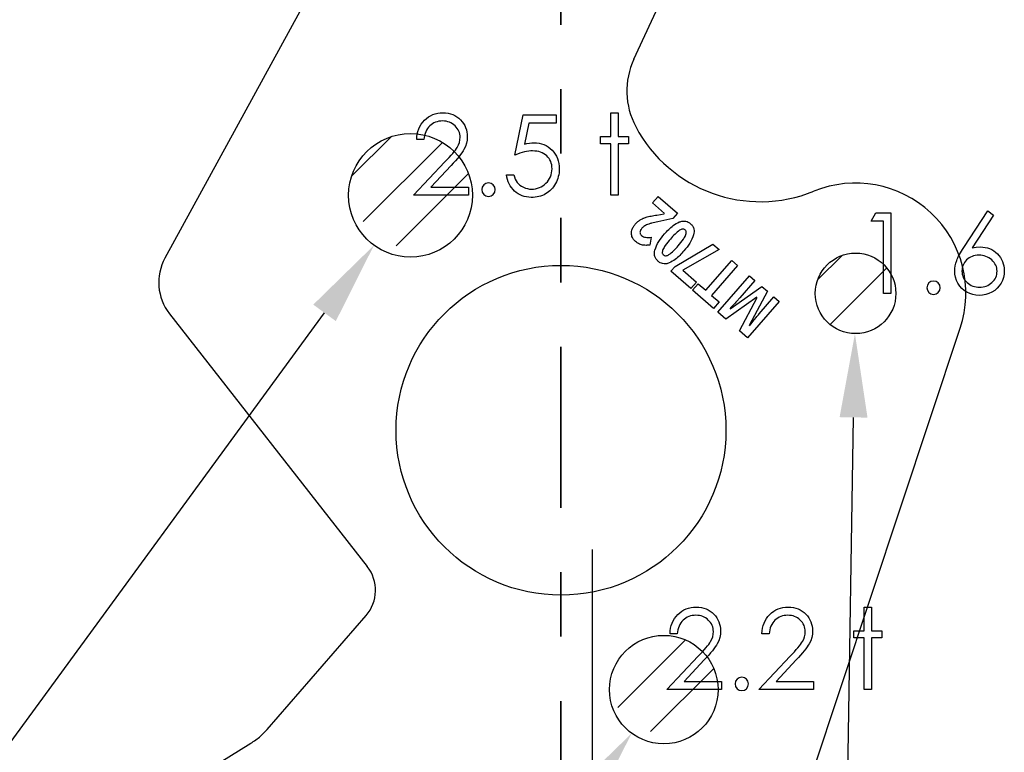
# Model space of a CAD drawing. Header units: inches. Extents: x -122 to 123, y -201 to 75.
# Tile 79 of 191: x -31.55 to -30.02, y 63.86 to 64.99. Entities that reach past the tile are written whole.
import ezdxf

# ---------------------------------------------------------------- set-up
doc = ezdxf.new("R2010")
doc.units = ezdxf.units.IN
doc.header["$MEASUREMENT"] = 0
doc.header["$PDSIZE"] = -1
doc.linetypes.add('PHANTOM', pattern=[0.5, 0.25, -0.05, 0.05, -0.05, 0.05, -0.05])
doc.layers.add('DIMENSIONS', color=171, linetype='Continuous')
doc.layers.add('STATION_LINES', color=231, linetype='Continuous')
doc.layers.add('SECTION_VIEWS', color=7, linetype='PHANTOM', lineweight=35)
doc.styles.add('SLDTEXTSTYLE0', font='TXT', dxfattribs={"width": 0.75})
doc.dimstyles.new('SLDDIMSTYLE0', dxfattribs={"dimtxt": 0.125, "dimasz": 0.13, "dimexe": 0, "dimexo": 0.0625, "dimgap": 0.03125, "dimtad": 0, "dimtih": 1, "dimtoh": 1, "dimdec": 4, "dimrnd": 1e-09, "dimzin": 12, "dimdsep": 46, "dimtxsty": 'SLDTEXTSTYLE0', "dimsah": 1, "dimcen": 0, "dimadec": 0, "dimazin": 3, "dimtfac": 1, "dimtdec": 4, "dimtofl": 0, "dimtmove": 0, "dimatfit": 3, "dimfxl": 1, "dimfrac": 2, "dimtolj": 1, "dimtzin": 12, "dimarcsym": 0})
doc.dimstyles.new('SLDDIMSTYLE4', dxfattribs={"dimtxt": 0.125, "dimasz": 0.13, "dimexe": 0, "dimexo": 0.0625, "dimgap": 0.03125, "dimtad": 0, "dimtih": 1, "dimtoh": 1, "dimdec": 4, "dimrnd": 1e-09, "dimzin": 4, "dimdsep": 46, "dimtxsty": 'SLDTEXTSTYLE0', "dimsah": 1, "dimcen": 0, "dimadec": 0, "dimazin": 1, "dimtfac": 1, "dimtdec": 4, "dimtofl": 0, "dimtmove": 0, "dimatfit": 3, "dimfxl": 1, "dimfrac": 2, "dimtolj": 1, "dimtzin": 12, "dimarcsym": 0})

# ---------------------------------------------------------------- blocks, each defined once
blk = doc.blocks.new('SW_HATCH_2')
at = {"color": 0, "linetype": 'Continuous', "lineweight": 18}
for p, q in [((0, 0), (-0.0618, -0.0618)), ((0.0792, -0.0092), (-0.0438, -0.1322)), ((0.1194, -0.0574), (0.0073, -0.1695))]:
    blk.add_line(p, q, dxfattribs=at)
blk = doc.blocks.new('SW_HATCH_3')
at = {"color": 0, "linetype": 'Continuous', "lineweight": 18}
for p, q in [((0, 0), (-0.0381, -0.0381)), ((0.0692, -0.0192), (-0.0188, -0.1072))]:
    blk.add_line(p, q, dxfattribs=at)
blk = doc.blocks.new('SW_HATCH_5')
at = {"color": 0, "linetype": 'Continuous', "lineweight": 18}
for p, q in [((0, 0), (-0.1048, -0.1048)), ((0.044, -0.0443), (-0.0539, -0.1423))]:
    blk.add_line(p, q, dxfattribs=at)
blk = doc.blocks.new('_D_5')
at = {"layer": 'Defpoints', "color": 0}
for p in [(-30.8834, 64.7991), (-30.9967, 64.6441)]:
    blk.add_point(p, dxfattribs=at)
at = {"layer": 'DIMENSIONS', "color": 0, "lineweight": -2}
for p, q in [((-32.8073, 62.1668), (-31.0734, 64.5391)), ((-32.9373, 62.1668), (-32.8073, 62.1668))]:
    blk.add_line(p, q, dxfattribs=at)
at = {"layer": 'DIMENSIONS', "color": 0}
blk.add_solid([(-31.0559, 64.5263), (-31.0909, 64.5519), (-30.9967, 64.6441)], dxfattribs=at)
at = {"layer": 'DIMENSIONS', "color": 0, "insert": (-34.0154, 62.2293), "char_height": 0.125, "attachment_point": 1, "style": 'SLDTEXTSTYLE0'}
blk.add_mtext('\\A1;%%c.1920 [%%c4.88]', dxfattribs=at)
blk = doc.blocks.new('_D_6')
at = {"layer": 'Defpoints', "color": 0}
for p in [(-30.4972, 64.0221), (-30.5969, 63.8864)]:
    blk.add_point(p, dxfattribs=at)
at = {"layer": 'DIMENSIONS', "color": 0, "lineweight": -2}
for p, q in [((-32.8073, 60.8777), (-30.6739, 63.7816)), ((-32.9373, 60.8777), (-32.8073, 60.8777))]:
    blk.add_line(p, q, dxfattribs=at)
at = {"layer": 'DIMENSIONS', "color": 0}
blk.add_solid([(-30.6564, 63.7688), (-30.6913, 63.7945), (-30.5969, 63.8864)], dxfattribs=at)
at = {"layer": 'DIMENSIONS', "color": 0, "insert": (-34.031, 60.9402), "char_height": 0.125, "attachment_point": 1, "style": 'SLDTEXTSTYLE0'}
blk.add_mtext('\\A1;%%c.1684 [%%c4.28]', dxfattribs=at)
blk = doc.blocks.new('_D_8')
at = {"layer": 'Defpoints', "color": 0}
for p in [(-30.2485, 64.6318), (-30.2505, 64.5068)]:
    blk.add_point(p, dxfattribs=at)
at = {"layer": 'DIMENSIONS', "color": 0, "lineweight": -2}
for p, q in [((-30.2885, 62.1668), (-30.2526, 64.3769)), ((-30.4185, 62.1668), (-30.2885, 62.1668))]:
    blk.add_line(p, q, dxfattribs=at)
at = {"layer": 'DIMENSIONS', "color": 0}
blk.add_solid([(-30.231, 64.3765), (-30.2743, 64.3772), (-30.2505, 64.5068)], dxfattribs=at)
at = {"layer": 'DIMENSIONS', "color": 0, "insert": (-31.4653, 62.2293), "char_height": 0.125, "attachment_point": 1, "style": 'SLDTEXTSTYLE0'}
blk.add_mtext('\\A1;%%c.1250 [%%c3.18]', dxfattribs=at)

msp = doc.modelspace()

# ---------------------------------------------------------------- linework, layer by layer
at = {"color": 7, "linetype": 'Continuous', "lineweight": 25}
for p, q in [((-31.08524, 65.05569), (-31.32106, 64.62406)), ((-31.08524, 65.05569), (-31.32106, 64.62406)), ((-30.59357, 64.93284), (-30.53698, 65.05569)), ((-30.59357, 64.93284), (-30.53698, 65.05569)), ((-30.56477, 64.70989), (-30.55605, 64.71993)), ((-30.56477, 64.70989), (-30.55605, 64.71993)), ((-30.55605, 64.71993), (-30.52593, 64.69378)), ((-30.55605, 64.71993), (-30.52593, 64.69378)), ((-30.546, 64.69359), (-30.56477, 64.70989)), ((-30.546, 64.69359), (-30.56477, 64.70989)), ((-30.55794, 64.69102), (-30.54646, 64.69305)), ((-30.55794, 64.69102), (-30.54646, 64.69305)), ((-30.53314, 64.68547), (-30.5564, 64.68054)), ((-30.53314, 64.68547), (-30.5564, 64.68054)), ((-30.52593, 64.69378), (-30.53314, 64.68547)), ((-30.52593, 64.69378), (-30.53314, 64.68547)), ((-30.56682, 64.65646), (-30.56855, 64.64446)), ((-30.56682, 64.65646), (-30.56855, 64.64446)), ((-30.52961, 64.61119), (-30.47085, 64.64594)), ((-30.52961, 64.61119), (-30.47085, 64.64594)), ((-30.4613, 64.63765), (-30.51773, 64.60535)), ((-30.4613, 64.63765), (-30.51773, 64.60535)), ((-30.47085, 64.64594), (-30.4613, 64.63765)), ((-30.47085, 64.64594), (-30.4613, 64.63765)), ((-30.48207, 64.57412), (-30.44169, 64.62062)), ((-30.48207, 64.57412), (-30.44169, 64.62062)), ((-30.44169, 64.62062), (-30.43255, 64.61269)), ((-30.44169, 64.62062), (-30.43255, 64.61269)), ((-30.53612, 64.6037), (-30.52961, 64.61119)), ((-30.53612, 64.6037), (-30.52961, 64.61119)), ((-30.51773, 64.60535), (-30.49647, 64.58689)), ((-30.51773, 64.60535), (-30.49647, 64.58689)), ((-30.43255, 64.61269), (-30.47294, 64.56619)), ((-30.43255, 64.61269), (-30.47294, 64.56619)), ((-30.5052, 64.57685), (-30.53612, 64.6037)), ((-30.5052, 64.57685), (-30.53612, 64.6037)), ((-30.46327, 64.54029), (-30.41423, 64.59677)), ((-30.46327, 64.54029), (-30.41423, 64.59677)), ((-30.41423, 64.59677), (-30.4057, 64.58937)), ((-30.41423, 64.59677), (-30.4057, 64.58937)), ((-30.49647, 64.58689), (-30.5052, 64.57685)), ((-30.49647, 64.58689), (-30.5052, 64.57685)), ((-30.50244, 64.57431), (-30.49378, 64.58428)), ((-30.50244, 64.57431), (-30.49378, 64.58428)), ((-30.49378, 64.58428), (-30.48207, 64.57412)), ((-30.49378, 64.58428), (-30.48207, 64.57412)), ((-30.44429, 64.5453), (-30.39478, 64.57988)), ((-30.44429, 64.5453), (-30.39478, 64.57988)), ((-30.4057, 64.58937), (-30.42892, 64.56264)), ((-30.4057, 64.58937), (-30.42892, 64.56264)), ((-30.39478, 64.57988), (-30.3864, 64.57261)), ((-30.39478, 64.57988), (-30.3864, 64.57261)), ((-30.46991, 64.54605), (-30.50244, 64.57431)), ((-30.46991, 64.54605), (-30.50244, 64.57431)), ((-30.47294, 64.56619), (-30.46124, 64.55603)), ((-30.47294, 64.56619), (-30.46124, 64.55603)), ((-30.40251, 64.56328), (-30.45084, 64.52949)), ((-30.40251, 64.56328), (-30.45084, 64.52949)), ((-30.42964, 64.51109), (-30.40233, 64.56313)), ((-30.42964, 64.51109), (-30.40233, 64.56313)), ((-30.3864, 64.57261), (-30.4145, 64.5193)), ((-30.3864, 64.57261), (-30.4145, 64.5193)), ((-30.39914, 64.53759), (-30.37633, 64.56386)), ((-30.39914, 64.53759), (-30.37633, 64.56386)), ((-30.37633, 64.56386), (-30.36816, 64.55676)), ((-30.37633, 64.56386), (-30.36816, 64.55676)), ((-30.46124, 64.55603), (-30.46991, 64.54605)), ((-30.46124, 64.55603), (-30.46991, 64.54605)), ((-30.36816, 64.55676), (-30.4172, 64.50029)), ((-30.36816, 64.55676), (-30.4172, 64.50029)), ((-31.31398, 64.5378), (-31.00708, 64.14538)), ((-31.31398, 64.5378), (-31.00708, 64.14538)), ((-30.45084, 64.52949), (-30.46327, 64.54029)), ((-30.45084, 64.52949), (-30.46327, 64.54029)), ((-30.31755, 63.82201), (-30.08705, 64.51528)), ((-30.31755, 63.82201), (-30.08705, 64.51528)), ((-30.4172, 64.50029), (-30.42964, 64.51109)), ((-30.4172, 64.50029), (-30.42964, 64.51109)), ((-31.16237, 63.89251), (-31.00904, 64.06907)), ((-31.16237, 63.89251), (-31.00904, 64.06907)), ((-31.49601, 63.68078), (-31.18791, 63.87087)), ((-31.49601, 63.68078), (-31.18791, 63.87087))]:
    msp.add_line(p, q, dxfattribs=at)
at = {"color": 7, "linetype": 'Continuous', "flags": 128}
for points in [[(-30.9192, 64.80812), (-30.93044, 64.80812), (-30.93044, 64.80812), (-30.93014, 64.81258), (-30.92949, 64.81684), (-30.92851, 64.82087), (-30.92716, 64.82473), (-30.92548, 64.82836), (-30.92345, 64.83181), (-30.92107, 64.83504), (-30.91834, 64.83807), (-30.91536, 64.84083), (-30.91218, 64.84321), (-30.90885, 64.84521), (-30.90537, 64.84686), (-30.90169, 64.84814), (-30.89786, 64.84906), (-30.89385, 64.84962), (-30.88967, 64.84979), (-30.88967, 64.84979), (-30.88557, 64.84962), (-30.88163, 64.84909), (-30.87793, 64.84824), (-30.8744, 64.84704), (-30.87109, 64.84546), (-30.86799, 64.84356), (-30.86506, 64.84133), (-30.86235, 64.83872), (-30.8599, 64.83589), (-30.8578, 64.83294), (-30.85599, 64.82986), (-30.85452, 64.82668), (-30.85339, 64.82335), (-30.85256, 64.81989), (-30.85209, 64.81634), (-30.85191, 64.81263), (-30.85191, 64.81263), (-30.85224, 64.80742), (-30.85321, 64.80239), (-30.85482, 64.79753), (-30.8571, 64.79282), (-30.85855, 64.79042), (-30.8603, 64.78779), (-30.86235, 64.78496), (-30.86471, 64.78196), (-30.86739, 64.7787), (-30.87034, 64.77527), (-30.87362, 64.77164), (-30.8772, 64.76778), (-30.8772, 64.76778), (-30.90848, 64.73441), (-30.90848, 64.73441), (-30.85031, 64.73441), (-30.85031, 64.73441), (-30.85031, 64.72159), (-30.85031, 64.72159), (-30.93525, 64.72159), (-30.93525, 64.72159), (-30.88677, 64.77332), (-30.88677, 64.77332), (-30.88324, 64.77702), (-30.88003, 64.78048), (-30.87715, 64.78368), (-30.8746, 64.78664), (-30.87237, 64.78937), (-30.87044, 64.79182), (-30.86886, 64.79405), (-30.86759, 64.79603), (-30.86563, 64.79979), (-30.86423, 64.80364), (-30.86341, 64.80757), (-30.86313, 64.81163), (-30.86313, 64.81163), (-30.86326, 64.81418), (-30.86363, 64.81664), (-30.86423, 64.81899), (-30.86508, 64.82127), (-30.86621, 64.82347), (-30.86756, 64.82555), (-30.86914, 64.82756), (-30.87099, 64.82948), (-30.87302, 64.83124), (-30.87515, 64.83276), (-30.87738, 64.83404), (-30.87973, 64.83509), (-30.88221, 64.83592), (-30.88476, 64.83649), (-30.88744, 64.83684), (-30.89025, 64.83697), (-30.89025, 64.83697), (-30.89318, 64.83684), (-30.89598, 64.83649), (-30.89866, 64.83589), (-30.90122, 64.83507), (-30.90365, 64.83402), (-30.90595, 64.83271), (-30.90813, 64.83116), (-30.91018, 64.82938), (-30.91206, 64.8274), (-30.91371, 64.82523), (-30.91516, 64.82285), (-30.91642, 64.82029), (-30.91744, 64.81754), (-30.91824, 64.81458), (-30.91884, 64.81145), (-30.91922, 64.80812)], [(-30.62914, 64.84979), (-30.61794, 64.84979), (-30.61794, 64.84979), (-30.61794, 64.81293), (-30.61794, 64.81293), (-30.60191, 64.81293), (-30.60191, 64.81293), (-30.60191, 64.80171), (-30.60191, 64.80171), (-30.61794, 64.80171), (-30.61794, 64.80171), (-30.61794, 64.72159), (-30.61794, 64.72159), (-30.62916, 64.72159), (-30.62916, 64.72159), (-30.62916, 64.80171), (-30.62916, 64.80171), (-30.64518, 64.80171), (-30.64518, 64.80171), (-30.64518, 64.81293), (-30.64518, 64.81293), (-30.62916, 64.81293), (-30.62916, 64.81293), (-30.62916, 64.84979)], [(-30.71409, 64.84659), (-30.71409, 64.83376), (-30.71409, 64.83376), (-30.75661, 64.83376), (-30.75661, 64.83376), (-30.76335, 64.80089), (-30.76335, 64.80089), (-30.75936, 64.80194), (-30.75558, 64.80272), (-30.752, 64.80317), (-30.74862, 64.80332), (-30.74862, 64.80332), (-30.74444, 64.80314), (-30.74043, 64.80259), (-30.73663, 64.80169), (-30.733, 64.80044), (-30.72957, 64.79883), (-30.72634, 64.79686), (-30.72328, 64.79453), (-30.7204, 64.79182), (-30.7178, 64.78884), (-30.71554, 64.78569), (-30.71362, 64.78231), (-30.71206, 64.77875), (-30.71084, 64.77497), (-30.70999, 64.77099), (-30.70946, 64.76681), (-30.70928, 64.76243), (-30.70928, 64.76243), (-30.70938, 64.75937), (-30.70963, 64.75637), (-30.71009, 64.75344), (-30.71071, 64.75056), (-30.71151, 64.74775), (-30.71249, 64.74502), (-30.71367, 64.74234), (-30.71499, 64.73971), (-30.71647, 64.73721), (-30.7181, 64.73486), (-30.71983, 64.73265), (-30.72168, 64.7306), (-30.72368, 64.7287), (-30.72581, 64.72694), (-30.72804, 64.72534), (-30.73042, 64.72389), (-30.7329, 64.72259), (-30.73548, 64.72149), (-30.73813, 64.72053), (-30.74088, 64.71976), (-30.74374, 64.71916), (-30.74669, 64.71873), (-30.74975, 64.71846), (-30.75288, 64.71838), (-30.75288, 64.71838), (-30.75661, 64.71853), (-30.76019, 64.71901), (-30.76362, 64.71976), (-30.7669, 64.72083), (-30.77003, 64.72221), (-30.77301, 64.72391), (-30.77587, 64.72589), (-30.77854, 64.7282), (-30.78102, 64.73075), (-30.78323, 64.73348), (-30.78518, 64.73638), (-30.78688, 64.73949), (-30.78831, 64.74274), (-30.78946, 64.7462), (-30.79036, 64.74983), (-30.79101, 64.75364), (-30.79101, 64.75364), (-30.7798, 64.75364), (-30.7798, 64.75364), (-30.7789, 64.75008), (-30.77774, 64.7469), (-30.77632, 64.74405), (-30.77464, 64.74154), (-30.77266, 64.73934), (-30.77038, 64.73736), (-30.7678, 64.73558), (-30.76492, 64.73406), (-30.76187, 64.7328), (-30.75871, 64.73193), (-30.75551, 64.73138), (-30.75223, 64.7312), (-30.75223, 64.7312), (-30.74902, 64.73135), (-30.74594, 64.73178), (-30.74296, 64.73248), (-30.74011, 64.73348), (-30.73738, 64.73473), (-30.73475, 64.73631), (-30.73225, 64.73814), (-30.72984, 64.74027), (-30.72766, 64.74259), (-30.72576, 64.74507), (-30.72416, 64.7477), (-30.72283, 64.75046), (-30.7218, 64.75336), (-30.72108, 64.75639), (-30.72065, 64.75957), (-30.7205, 64.7629), (-30.7205, 64.7629), (-30.72063, 64.76591), (-30.721, 64.76876), (-30.72165, 64.77147), (-30.72256, 64.77402), (-30.72371, 64.77645), (-30.72511, 64.77873), (-30.72679, 64.78086), (-30.72872, 64.78283), (-30.73084, 64.78464), (-30.73317, 64.78619), (-30.73565, 64.78749), (-30.73831, 64.78859), (-30.74114, 64.78942), (-30.74414, 64.79002), (-30.74729, 64.79037), (-30.75065, 64.7905), (-30.75065, 64.7905), (-30.75355, 64.7904), (-30.75663, 64.7901), (-30.75984, 64.78959), (-30.76322, 64.78889), (-30.76673, 64.78799), (-30.77041, 64.78689), (-30.77421, 64.78559), (-30.77819, 64.78409), (-30.77819, 64.78409), (-30.76537, 64.84659), (-30.76537, 64.84659), (-30.71409, 64.84659)], [(-30.04438, 64.69754), (-30.03575, 64.69075), (-30.03575, 64.69075), (-30.06878, 64.64025), (-30.06878, 64.64025), (-30.06217, 64.64115), (-30.05583, 64.64145), (-30.05583, 64.64145), (-30.05203, 64.64128), (-30.04837, 64.64077), (-30.04487, 64.63995), (-30.04151, 64.63877), (-30.0383, 64.63727), (-30.03522, 64.63544), (-30.03232, 64.63326), (-30.02954, 64.63076), (-30.02701, 64.628), (-30.02481, 64.6251), (-30.02295, 64.62204), (-30.02145, 64.61884), (-30.02028, 64.61546), (-30.01942, 64.61193), (-30.01892, 64.60825), (-30.01875, 64.60442), (-30.01875, 64.60442), (-30.01905, 64.59918), (-30.02, 64.5942), (-30.02155, 64.58949), (-30.02376, 64.58501), (-30.02651, 64.5809), (-30.02982, 64.57725), (-30.03362, 64.57402), (-30.03798, 64.57124), (-30.04266, 64.56901), (-30.04754, 64.56741), (-30.05258, 64.56646), (-30.05781, 64.56613), (-30.05781, 64.56613), (-30.06284, 64.56643), (-30.0677, 64.56736), (-30.07238, 64.56891), (-30.07687, 64.57106), (-30.08102, 64.57379), (-30.0847, 64.57702), (-30.08793, 64.58075), (-30.09066, 64.58499), (-30.09284, 64.58957), (-30.09442, 64.59428), (-30.09535, 64.59916), (-30.09567, 64.60419), (-30.09567, 64.60419), (-30.09547, 64.60805), (-30.0949, 64.61203), (-30.09394, 64.61609), (-30.09262, 64.62024), (-30.09177, 64.6224), (-30.09079, 64.62467), (-30.08964, 64.62703), (-30.08836, 64.62951), (-30.08691, 64.63211), (-30.08533, 64.63479), (-30.08358, 64.63759), (-30.0817, 64.6405), (-30.0817, 64.6405), (-30.04439, 64.69754)], [(-30.21814, 64.69434), (-30.19503, 64.69434), (-30.19503, 64.69434), (-30.19503, 64.56934), (-30.19503, 64.56934), (-30.20625, 64.56934), (-30.20625, 64.56934), (-30.20625, 64.68151), (-30.20625, 64.68151), (-30.22548, 64.68151), (-30.22548, 64.68151), (-30.21814, 64.69434)], [(-30.05817, 64.62863), (-30.06104, 64.62851), (-30.06375, 64.62818), (-30.06632, 64.6276), (-30.06878, 64.62683), (-30.07108, 64.6258), (-30.07324, 64.62455), (-30.07526, 64.62307), (-30.07717, 64.62137), (-30.07887, 64.61952), (-30.08035, 64.61754), (-30.0816, 64.61548), (-30.08263, 64.61333), (-30.08343, 64.61108), (-30.084, 64.60872), (-30.08433, 64.60629), (-30.08445, 64.60374), (-30.08445, 64.60374), (-30.08433, 64.60121), (-30.08395, 64.59881), (-30.08333, 64.59645), (-30.08245, 64.59423), (-30.08135, 64.59207), (-30.07997, 64.59004), (-30.07837, 64.58807), (-30.07649, 64.58621), (-30.07444, 64.58451), (-30.07228, 64.58303), (-30.07003, 64.58178), (-30.06768, 64.58078), (-30.06522, 64.57998), (-30.06264, 64.5794), (-30.05999, 64.57908), (-30.05721, 64.57895), (-30.05721, 64.57895), (-30.05443, 64.57908), (-30.05178, 64.5794), (-30.0492, 64.57998), (-30.04674, 64.58078), (-30.04439, 64.58178), (-30.04214, 64.58303), (-30.04001, 64.58451), (-30.03795, 64.58621), (-30.03608, 64.58807), (-30.03445, 64.59004), (-30.0331, 64.59207), (-30.03197, 64.59423), (-30.03109, 64.59645), (-30.03047, 64.59881), (-30.03009, 64.60121), (-30.02997, 64.60374), (-30.02997, 64.60374), (-30.03009, 64.60629), (-30.03049, 64.60872), (-30.03112, 64.61108), (-30.03202, 64.61333), (-30.0332, 64.61548), (-30.03462, 64.61754), (-30.0363, 64.61952), (-30.03823, 64.62137), (-30.04036, 64.62307), (-30.04259, 64.62455), (-30.04492, 64.6258), (-30.04734, 64.62683), (-30.0499, 64.6276), (-30.05255, 64.62818), (-30.05531, 64.62851), (-30.05819, 64.62863)], [(-30.52621, 64.04076), (-30.53743, 64.04076), (-30.53743, 64.04076), (-30.53713, 64.04522), (-30.53648, 64.04948), (-30.5355, 64.05351), (-30.53415, 64.05737), (-30.53247, 64.061), (-30.53044, 64.06445), (-30.52807, 64.06768), (-30.52534, 64.07071), (-30.52236, 64.07347), (-30.51918, 64.07585), (-30.51585, 64.07785), (-30.51237, 64.0795), (-30.50868, 64.08078), (-30.50485, 64.08171), (-30.50085, 64.08226), (-30.49667, 64.08243), (-30.49667, 64.08243), (-30.49256, 64.08226), (-30.48863, 64.08173), (-30.48492, 64.08088), (-30.48139, 64.07968), (-30.47809, 64.0781), (-30.47498, 64.0762), (-30.47205, 64.07397), (-30.46935, 64.07136), (-30.46689, 64.06853), (-30.46479, 64.06558), (-30.46299, 64.0625), (-30.46151, 64.05932), (-30.46038, 64.05599), (-30.45956, 64.05253), (-30.45908, 64.04898), (-30.4589, 64.04527), (-30.4589, 64.04527), (-30.45923, 64.04006), (-30.46021, 64.03503), (-30.46181, 64.03017), (-30.46409, 64.02547), (-30.46554, 64.02306), (-30.46729, 64.02043), (-30.46935, 64.0176), (-30.4717, 64.0146), (-30.47438, 64.01134), (-30.47733, 64.00791), (-30.48061, 64.00428), (-30.4842, 64.00043), (-30.4842, 64.00043), (-30.51547, 63.96705), (-30.51547, 63.96705), (-30.4573, 63.96705), (-30.4573, 63.96705), (-30.4573, 63.95423), (-30.4573, 63.95423), (-30.54224, 63.95423), (-30.54224, 63.95423), (-30.49376, 64.00596), (-30.49376, 64.00596), (-30.49023, 64.00966), (-30.48702, 64.01312), (-30.48415, 64.01633), (-30.48159, 64.01928), (-30.47936, 64.02201), (-30.47743, 64.02446), (-30.47586, 64.02669), (-30.47458, 64.02867), (-30.47263, 64.03243), (-30.47122, 64.03628), (-30.4704, 64.04021), (-30.47012, 64.04427), (-30.47012, 64.04427), (-30.47025, 64.04682), (-30.47062, 64.04928), (-30.47122, 64.05163), (-30.47208, 64.05391), (-30.4732, 64.05611), (-30.47455, 64.05819), (-30.47613, 64.0602), (-30.47799, 64.06212), (-30.48001, 64.06388), (-30.48214, 64.0654), (-30.48437, 64.06668), (-30.48672, 64.06773), (-30.4892, 64.06856), (-30.49176, 64.06914), (-30.49444, 64.06949), (-30.49724, 64.06961), (-30.49724, 64.06961), (-30.50017, 64.06949), (-30.50298, 64.06914), (-30.50565, 64.06853), (-30.50821, 64.06771), (-30.51064, 64.06666), (-30.51294, 64.06535), (-30.51512, 64.0638), (-30.51717, 64.06202), (-30.51905, 64.06005), (-30.5207, 64.05787), (-30.52216, 64.05549), (-30.52341, 64.05293), (-30.52443, 64.05018), (-30.52524, 64.04723), (-30.52584, 64.0441), (-30.52621, 64.04076)], [(-30.38357, 64.04076), (-30.3948, 64.04076), (-30.3948, 64.04076), (-30.3945, 64.04522), (-30.39385, 64.04948), (-30.39287, 64.05351), (-30.39152, 64.05737), (-30.38984, 64.061), (-30.38782, 64.06445), (-30.38544, 64.06768), (-30.38271, 64.07071), (-30.37973, 64.07347), (-30.37655, 64.07585), (-30.37322, 64.07785), (-30.36974, 64.0795), (-30.36606, 64.08078), (-30.36223, 64.08171), (-30.35822, 64.08226), (-30.35404, 64.08243), (-30.35404, 64.08243), (-30.34993, 64.08226), (-30.346, 64.08173), (-30.34229, 64.08088), (-30.33876, 64.07968), (-30.33546, 64.0781), (-30.33235, 64.0762), (-30.32942, 64.07397), (-30.32672, 64.07136), (-30.32426, 64.06853), (-30.32216, 64.06558), (-30.32036, 64.0625), (-30.31888, 64.05932), (-30.31775, 64.05599), (-30.31693, 64.05253), (-30.31645, 64.04898), (-30.31628, 64.04527), (-30.31628, 64.04527), (-30.3166, 64.04006), (-30.31758, 64.03503), (-30.31918, 64.03017), (-30.32146, 64.02547), (-30.32291, 64.02306), (-30.32467, 64.02043), (-30.32672, 64.0176), (-30.32907, 64.0146), (-30.33175, 64.01134), (-30.33471, 64.00791), (-30.33799, 64.00428), (-30.34157, 64.00043), (-30.34157, 64.00043), (-30.37284, 63.96705), (-30.37284, 63.96705), (-30.31467, 63.96705), (-30.31467, 63.96705), (-30.31467, 63.95423), (-30.31467, 63.95423), (-30.39961, 63.95423), (-30.39961, 63.95423), (-30.35113, 64.00596), (-30.35113, 64.00596), (-30.3476, 64.00966), (-30.3444, 64.01312), (-30.34152, 64.01633), (-30.33896, 64.01928), (-30.33673, 64.02201), (-30.33481, 64.02446), (-30.33323, 64.02669), (-30.33195, 64.02867), (-30.33, 64.03243), (-30.3286, 64.03628), (-30.32777, 64.04021), (-30.32749, 64.04427), (-30.32749, 64.04427), (-30.32762, 64.04682), (-30.328, 64.04928), (-30.3286, 64.05163), (-30.32945, 64.05391), (-30.33057, 64.05611), (-30.33193, 64.05819), (-30.3335, 64.0602), (-30.33536, 64.06212), (-30.33739, 64.06388), (-30.33951, 64.0654), (-30.34174, 64.06668), (-30.3441, 64.06773), (-30.34658, 64.06856), (-30.34913, 64.06914), (-30.35181, 64.06949), (-30.35461, 64.06961), (-30.35461, 64.06961), (-30.35754, 64.06949), (-30.36035, 64.06914), (-30.36303, 64.06853), (-30.36558, 64.06771), (-30.36801, 64.06666), (-30.37031, 64.06535), (-30.37249, 64.0638), (-30.37454, 64.06202), (-30.37642, 64.06005), (-30.37808, 64.05787), (-30.37953, 64.05549), (-30.38078, 64.05293), (-30.38181, 64.05018), (-30.38261, 64.04723), (-30.38321, 64.0441), (-30.38358, 64.04076)], [(-30.23614, 64.08243), (-30.22493, 64.08243), (-30.22493, 64.08243), (-30.22493, 64.04557), (-30.22493, 64.04557), (-30.2089, 64.04557), (-30.2089, 64.04557), (-30.2089, 64.03435), (-30.2089, 64.03435), (-30.22493, 64.03435), (-30.22493, 64.03435), (-30.22493, 63.95423), (-30.22493, 63.95423), (-30.23615, 63.95423), (-30.23615, 63.95423), (-30.23615, 64.03435), (-30.23615, 64.03435), (-30.25217, 64.03435), (-30.25217, 64.03435), (-30.25217, 64.04557), (-30.25217, 64.04557), (-30.23615, 64.04557), (-30.23615, 64.04557), (-30.23615, 64.08243)]]:
    msp.add_lwpolyline(points, dxfattribs=at)
at = {"color": 7, "linetype": 'Continuous', "lineweight": 25}
for centre, radius in [((-30.94005, 64.72159), 0.09599), ((-30.94005, 64.72159), 0.09599), ((-30.94005, 64.72159), 0.09599), ((-30.24952, 64.56934), 0.06251), ((-30.24952, 64.56934), 0.06251), ((-30.24952, 64.56934), 0.06251), ((-30.70657, 64.35685), 0.25591), ((-30.70657, 64.35685), 0.25591), ((-30.54705, 63.95423), 0.08418), ((-30.54705, 63.95423), 0.08418), ((-30.54705, 63.95423), 0.08418)]:
    msp.add_circle(centre, radius, dxfattribs=at)
for centre, radius, start, end in [((-30.48643, 64.88348), 0.11796, 155.26684, 207.88205), ((-30.48643, 64.88348), 0.11796, 155.26684, 207.88205), ((-30.397, 64.9308), 0.21913, 207.88205, 292.18931), ((-30.397, 64.9308), 0.21913, 207.88205, 292.18931), ((-30.24957, 64.56932), 0.17126, 341.60902, 112.18931), ((-30.24957, 64.56932), 0.17126, 341.60902, 112.18931), ((-31.25196, 64.58631), 0.07874, 151.35059, 218.02791), ((-31.25196, 64.58631), 0.07874, 151.35059, 218.02791), ((-31.05434, 64.10841), 0.06, 319.028, 38.028), ((-31.05434, 64.10841), 0.06, 319.028, 38.028)]:
    msp.add_arc(centre, radius, start, end, dxfattribs=at)
at = {"color": 7, "linetype": 'Continuous'}
for centre, start, end in [((-30.81905, 64.7304), 90.03021, 89.96979), ((-30.12852, 64.57815), 90.0184, 89.9816), ((-30.42604, 63.96304), 90.05162, 89.94838)]:
    msp.add_arc(centre, 0.01042, start, end, dxfattribs=at)
at = {"color": 7, "linetype": 'Continuous', "lineweight": 25}
for points, knots in [([(-30.5913, 64.67691), (-30.59002, 64.67828), (-30.58778, 64.68068), (-30.58507, 64.68252), (-30.5839, 64.68331)], [0, 0, 0, 0, 0.5707464, 1, 1, 1, 1]), ([(-30.5913, 64.67691), (-30.59002, 64.67828), (-30.58778, 64.68068), (-30.58507, 64.68252), (-30.5839, 64.68331)], [0, 0, 0, 0, 0.5707464, 1, 1, 1, 1]), ([(-30.5839, 64.68331), (-30.58229, 64.68421), (-30.57931, 64.6859), (-30.57607, 64.687), (-30.57458, 64.68751)], [0, 0, 0, 0, 0.5400805, 1, 1, 1, 1]), ([(-30.5839, 64.68331), (-30.58229, 64.68421), (-30.57931, 64.6859), (-30.57607, 64.687), (-30.57458, 64.68751)], [0, 0, 0, 0, 0.5400805, 1, 1, 1, 1]), ([(-30.57458, 64.68751), (-30.57197, 64.68819), (-30.56648, 64.68963), (-30.56088, 64.69054), (-30.55794, 64.69102)], [0, 0, 0, 0, 0.4745111, 1, 1, 1, 1]), ([(-30.57458, 64.68751), (-30.57197, 64.68819), (-30.56648, 64.68963), (-30.56088, 64.69054), (-30.55794, 64.69102)], [0, 0, 0, 0, 0.4745111, 1, 1, 1, 1]), ([(-30.52316, 64.68026), (-30.5214, 64.68083), (-30.51803, 64.68192), (-30.51308, 64.6816), (-30.5089, 64.68004), (-30.50672, 64.67836), (-30.5056, 64.67748)], [0, 0, 0, 0, 0.2946051, 0.5624803, 0.7734345, 1, 1, 1, 1]), ([(-30.52316, 64.68026), (-30.5214, 64.68083), (-30.51803, 64.68192), (-30.51308, 64.6816), (-30.5089, 64.68004), (-30.50672, 64.67836), (-30.5056, 64.67748)], [0, 0, 0, 0, 0.2946051, 0.5624803, 0.7734345, 1, 1, 1, 1]), ([(-30.5964, 64.65788), (-30.59678, 64.65964), (-30.59747, 64.66283), (-30.5968, 64.66602), (-30.5965, 64.66746)], [0, 0, 0, 0, 0.5507687, 1, 1, 1, 1]), ([(-30.5964, 64.65788), (-30.59678, 64.65964), (-30.59747, 64.66283), (-30.5968, 64.66602), (-30.5965, 64.66746)], [0, 0, 0, 0, 0.5507687, 1, 1, 1, 1]), ([(-30.5965, 64.66746), (-30.59585, 64.66932), (-30.59464, 64.67276), (-30.59235, 64.6756), (-30.5913, 64.67691)], [0, 0, 0, 0, 0.540555, 1, 1, 1, 1]), ([(-30.5965, 64.66746), (-30.59585, 64.66932), (-30.59464, 64.67276), (-30.59235, 64.6756), (-30.5913, 64.67691)], [0, 0, 0, 0, 0.540555, 1, 1, 1, 1]), ([(-30.58104, 64.67044), (-30.58199, 64.66928), (-30.58352, 64.66741), (-30.58387, 64.66504), (-30.58401, 64.66413)], [0, 0, 0, 0, 0.6162974, 1, 1, 1, 1]), ([(-30.58104, 64.67044), (-30.58199, 64.66928), (-30.58352, 64.66741), (-30.58387, 64.66504), (-30.58401, 64.66413)], [0, 0, 0, 0, 0.6162974, 1, 1, 1, 1]), ([(-30.57657, 64.67428), (-30.57748, 64.67365), (-30.57911, 64.67253), (-30.58045, 64.67108), (-30.58104, 64.67044)], [0, 0, 0, 0, 0.5572075, 1, 1, 1, 1]), ([(-30.57657, 64.67428), (-30.57748, 64.67365), (-30.57911, 64.67253), (-30.58045, 64.67108), (-30.58104, 64.67044)], [0, 0, 0, 0, 0.5572075, 1, 1, 1, 1]), ([(-30.57045, 64.67705), (-30.5717, 64.6766), (-30.57382, 64.67585), (-30.57578, 64.67473), (-30.57657, 64.67428)], [0, 0, 0, 0, 0.5924868, 1, 1, 1, 1]), ([(-30.57045, 64.67705), (-30.5717, 64.6766), (-30.57382, 64.67585), (-30.57578, 64.67473), (-30.57657, 64.67428)], [0, 0, 0, 0, 0.5924868, 1, 1, 1, 1]), ([(-30.5564, 64.68054), (-30.55959, 64.67985), (-30.56431, 64.67883), (-30.56894, 64.67748), (-30.57045, 64.67705)], [0, 0, 0, 0, 0.67620193, 1, 1, 1, 1]), ([(-30.5564, 64.68054), (-30.55959, 64.67985), (-30.56431, 64.67883), (-30.56894, 64.67748), (-30.57045, 64.67705)], [0, 0, 0, 0, 0.67620193, 1, 1, 1, 1]), ([(-30.54589, 64.66157), (-30.54169, 64.66633), (-30.53508, 64.67381), (-30.52634, 64.67854), (-30.52316, 64.68026)], [0, 0, 0, 0, 0.635645, 1, 1, 1, 1]), ([(-30.54589, 64.66157), (-30.54169, 64.66633), (-30.53508, 64.67381), (-30.52634, 64.67854), (-30.52316, 64.68026)], [0, 0, 0, 0, 0.635645, 1, 1, 1, 1]), ([(-30.52251, 64.66729), (-30.52495, 64.66539), (-30.53016, 64.66133), (-30.5345, 64.65634), (-30.53681, 64.65369)], [0, 0, 0, 0, 0.4682096, 1, 1, 1, 1]), ([(-30.52251, 64.66729), (-30.52495, 64.66539), (-30.53016, 64.66133), (-30.5345, 64.65634), (-30.53681, 64.65369)], [0, 0, 0, 0, 0.4682096, 1, 1, 1, 1]), ([(-30.51395, 64.66787), (-30.51458, 64.66829), (-30.51585, 64.66916), (-30.51818, 64.66916), (-30.52041, 64.66849), (-30.52177, 64.66772), (-30.52251, 64.66729)], [0, 0, 0, 0, 0.2419294, 0.4917911, 0.7230818, 1, 1, 1, 1]), ([(-30.51395, 64.66787), (-30.51458, 64.66829), (-30.51585, 64.66916), (-30.51818, 64.66916), (-30.52041, 64.66849), (-30.52177, 64.66772), (-30.52251, 64.66729)], [0, 0, 0, 0, 0.2419294, 0.4917911, 0.7230818, 1, 1, 1, 1]), ([(-30.51325, 64.65935), (-30.51286, 64.66032), (-30.51217, 64.66207), (-30.51204, 64.66459), (-30.51269, 64.66657), (-30.51353, 64.66743), (-30.51395, 64.66787)], [0, 0, 0, 0, 0.3392516, 0.6129113, 0.8044939, 1, 1, 1, 1]), ([(-30.51325, 64.65935), (-30.51286, 64.66032), (-30.51217, 64.66207), (-30.51204, 64.66459), (-30.51269, 64.66657), (-30.51353, 64.66743), (-30.51395, 64.66787)], [0, 0, 0, 0, 0.3392516, 0.6129113, 0.8044939, 1, 1, 1, 1]), ([(-30.5056, 64.67748), (-30.50436, 64.67624), (-30.50196, 64.67381), (-30.50024, 64.66925), (-30.49989, 64.66469), (-30.50044, 64.66186), (-30.50073, 64.66037)], [0, 0, 0, 0, 0.2772429, 0.5408567, 0.7587102, 1, 1, 1, 1]), ([(-30.5056, 64.67748), (-30.50436, 64.67624), (-30.50196, 64.67381), (-30.50024, 64.66925), (-30.49989, 64.66469), (-30.50044, 64.66186), (-30.50073, 64.66037)], [0, 0, 0, 0, 0.2772429, 0.5408567, 0.7587102, 1, 1, 1, 1]), ([(-30.59095, 64.64975), (-30.59231, 64.65109), (-30.59468, 64.65344), (-30.59589, 64.65655), (-30.5964, 64.65788)], [0, 0, 0, 0, 0.57211, 1, 1, 1, 1]), ([(-30.59095, 64.64975), (-30.59231, 64.65109), (-30.59468, 64.65344), (-30.59589, 64.65655), (-30.5964, 64.65788)], [0, 0, 0, 0, 0.57211, 1, 1, 1, 1]), ([(-30.58401, 64.66413), (-30.58398, 64.6636), (-30.58392, 64.66257), (-30.58321, 64.66077), (-30.58224, 64.65978), (-30.58164, 64.65916)], [0, 0, 0, 0, 0.2764959, 0.5466028, 1, 1, 1, 1]), ([(-30.58401, 64.66413), (-30.58398, 64.6636), (-30.58392, 64.66257), (-30.58321, 64.66077), (-30.58224, 64.65978), (-30.58164, 64.65916)], [0, 0, 0, 0, 0.2764959, 0.5466028, 1, 1, 1, 1]), ([(-30.58164, 64.65916), (-30.58062, 64.65843), (-30.57875, 64.65709), (-30.57649, 64.65665), (-30.57547, 64.65645)], [0, 0, 0, 0, 0.5441272, 1, 1, 1, 1]), ([(-30.58164, 64.65916), (-30.58062, 64.65843), (-30.57875, 64.65709), (-30.57649, 64.65665), (-30.57547, 64.65645)], [0, 0, 0, 0, 0.5441272, 1, 1, 1, 1]), ([(-30.57547, 64.65645), (-30.57396, 64.65631), (-30.57108, 64.65604), (-30.56819, 64.65632), (-30.56682, 64.65646)], [0, 0, 0, 0, 0.52242521, 1, 1, 1, 1]), ([(-30.57547, 64.65645), (-30.57396, 64.65631), (-30.57108, 64.65604), (-30.56819, 64.65632), (-30.56682, 64.65646)], [0, 0, 0, 0, 0.52242521, 1, 1, 1, 1]), ([(-30.56092, 64.63655), (-30.55914, 64.64107), (-30.55552, 64.65024), (-30.54913, 64.65776), (-30.54589, 64.66157)], [0, 0, 0, 0, 0.4918887, 1, 1, 1, 1]), ([(-30.56092, 64.63655), (-30.55914, 64.64107), (-30.55552, 64.65024), (-30.54913, 64.65776), (-30.54589, 64.66157)], [0, 0, 0, 0, 0.4918887, 1, 1, 1, 1]), ([(-30.53681, 64.65369), (-30.53966, 64.65041), (-30.54403, 64.64538), (-30.54723, 64.63955), (-30.54834, 64.63752)], [0, 0, 0, 0, 0.6525963, 1, 1, 1, 1]), ([(-30.53681, 64.65369), (-30.53966, 64.65041), (-30.54403, 64.64538), (-30.54723, 64.63955), (-30.54834, 64.63752)], [0, 0, 0, 0, 0.6525963, 1, 1, 1, 1]), ([(-30.52481, 64.64327), (-30.52196, 64.64655), (-30.5176, 64.65156), (-30.51437, 64.65735), (-30.51325, 64.65935)], [0, 0, 0, 0, 0.6539463, 1, 1, 1, 1]), ([(-30.52481, 64.64327), (-30.52196, 64.64655), (-30.5176, 64.65156), (-30.51437, 64.65735), (-30.51325, 64.65935)], [0, 0, 0, 0, 0.6539463, 1, 1, 1, 1]), ([(-30.50073, 64.66037), (-30.50251, 64.65588), (-30.50612, 64.64673), (-30.51251, 64.63924), (-30.51577, 64.63542)], [0, 0, 0, 0, 0.4901251, 1, 1, 1, 1]), ([(-30.50073, 64.66037), (-30.50251, 64.65588), (-30.50612, 64.64673), (-30.51251, 64.63924), (-30.51577, 64.63542)], [0, 0, 0, 0, 0.4901251, 1, 1, 1, 1]), ([(-30.58471, 64.64573), (-30.58591, 64.64633), (-30.58814, 64.64744), (-30.59006, 64.64902), (-30.59095, 64.64975)], [0, 0, 0, 0, 0.5392673, 1, 1, 1, 1]), ([(-30.58471, 64.64573), (-30.58591, 64.64633), (-30.58814, 64.64744), (-30.59006, 64.64902), (-30.59095, 64.64975)], [0, 0, 0, 0, 0.5392673, 1, 1, 1, 1]), ([(-30.57818, 64.64403), (-30.57943, 64.64421), (-30.58168, 64.64454), (-30.58378, 64.64536), (-30.58471, 64.64573)], [0, 0, 0, 0, 0.5584861, 1, 1, 1, 1]), ([(-30.57818, 64.64403), (-30.57943, 64.64421), (-30.58168, 64.64454), (-30.58378, 64.64536), (-30.58471, 64.64573)], [0, 0, 0, 0, 0.5584861, 1, 1, 1, 1]), ([(-30.56855, 64.64446), (-30.57058, 64.64422), (-30.57379, 64.64383), (-30.57701, 64.64397), (-30.57818, 64.64403)], [0, 0, 0, 0, 0.6349345, 1, 1, 1, 1]), ([(-30.56855, 64.64446), (-30.57058, 64.64422), (-30.57379, 64.64383), (-30.57701, 64.64397), (-30.57818, 64.64403)], [0, 0, 0, 0, 0.6349345, 1, 1, 1, 1]), ([(-30.55608, 64.61935), (-30.55732, 64.62059), (-30.55972, 64.62303), (-30.56143, 64.62762), (-30.56177, 64.6322), (-30.56121, 64.63505), (-30.56092, 64.63655)], [0, 0, 0, 0, 0.2761883, 0.5395293, 0.7577987, 1, 1, 1, 1]), ([(-30.55608, 64.61935), (-30.55732, 64.62059), (-30.55972, 64.62303), (-30.56143, 64.62762), (-30.56177, 64.6322), (-30.56121, 64.63505), (-30.56092, 64.63655)], [0, 0, 0, 0, 0.2761883, 0.5395293, 0.7577987, 1, 1, 1, 1]), ([(-30.54834, 64.63752), (-30.54872, 64.63654), (-30.5494, 64.63477), (-30.54954, 64.63225), (-30.54893, 64.63028), (-30.54811, 64.62943), (-30.5477, 64.629)], [0, 0, 0, 0, 0.3436522, 0.61893072, 0.8088306, 1, 1, 1, 1]), ([(-30.54834, 64.63752), (-30.54872, 64.63654), (-30.5494, 64.63477), (-30.54954, 64.63225), (-30.54893, 64.63028), (-30.54811, 64.62943), (-30.5477, 64.629)], [0, 0, 0, 0, 0.3436522, 0.61893072, 0.8088306, 1, 1, 1, 1]), ([(-30.53916, 64.62955), (-30.53672, 64.63147), (-30.53149, 64.63557), (-30.52713, 64.64059), (-30.52481, 64.64327)], [0, 0, 0, 0, 0.4666853, 1, 1, 1, 1]), ([(-30.53916, 64.62955), (-30.53672, 64.63147), (-30.53149, 64.63557), (-30.52713, 64.64059), (-30.52481, 64.64327)], [0, 0, 0, 0, 0.4666853, 1, 1, 1, 1]), ([(-30.5477, 64.629), (-30.54707, 64.62857), (-30.5458, 64.6277), (-30.54347, 64.62768), (-30.54124, 64.62835), (-30.53989, 64.62913), (-30.53916, 64.62955)], [0, 0, 0, 0, 0.2440077, 0.4944574, 0.7249513, 1, 1, 1, 1]), ([(-30.5477, 64.629), (-30.54707, 64.62857), (-30.5458, 64.6277), (-30.54347, 64.62768), (-30.54124, 64.62835), (-30.53989, 64.62913), (-30.53916, 64.62955)], [0, 0, 0, 0, 0.2440077, 0.4944574, 0.7249513, 1, 1, 1, 1]), ([(-30.51577, 64.63542), (-30.52, 64.63062), (-30.52663, 64.62309), (-30.5354, 64.61831), (-30.53857, 64.61658)], [0, 0, 0, 0, 0.6372683, 1, 1, 1, 1]), ([(-30.51577, 64.63542), (-30.52, 64.63062), (-30.52663, 64.62309), (-30.5354, 64.61831), (-30.53857, 64.61658)], [0, 0, 0, 0, 0.6372683, 1, 1, 1, 1]), ([(-30.53857, 64.61658), (-30.54033, 64.61601), (-30.54369, 64.61492), (-30.54862, 64.61524), (-30.5528, 64.6168), (-30.55496, 64.61848), (-30.55608, 64.61935)], [0, 0, 0, 0, 0.2946625, 0.5625347, 0.7734794, 1, 1, 1, 1]), ([(-30.53857, 64.61658), (-30.54033, 64.61601), (-30.54369, 64.61492), (-30.54862, 64.61524), (-30.5528, 64.6168), (-30.55496, 64.61848), (-30.55608, 64.61935)], [0, 0, 0, 0, 0.2946625, 0.5625347, 0.7734794, 1, 1, 1, 1]), ([(-30.42892, 64.56264), (-30.42959, 64.56188), (-30.43086, 64.56043), (-30.43214, 64.559), (-30.43275, 64.55832)], [0, 0, 0, 0, 0.5275028, 1, 1, 1, 1]), ([(-30.42892, 64.56264), (-30.42959, 64.56188), (-30.43086, 64.56043), (-30.43214, 64.559), (-30.43275, 64.55832)], [0, 0, 0, 0, 0.5275028, 1, 1, 1, 1]), ([(-30.43275, 64.55832), (-30.43434, 64.55658), (-30.43827, 64.55231), (-30.44221, 64.54805), (-30.44456, 64.54553)], [0, 0, 0, 0, 0.4064252, 1, 1, 1, 1]), ([(-30.43275, 64.55832), (-30.43434, 64.55658), (-30.43827, 64.55231), (-30.44221, 64.54805), (-30.44456, 64.54553)], [0, 0, 0, 0, 0.4064252, 1, 1, 1, 1]), ([(-30.41423, 64.51907), (-30.41085, 64.52332), (-30.40589, 64.52956), (-30.40076, 64.53566), (-30.39914, 64.53759)], [0, 0, 0, 0, 0.6829238, 1, 1, 1, 1]), ([(-30.41423, 64.51907), (-30.41085, 64.52332), (-30.40589, 64.52956), (-30.40076, 64.53566), (-30.39914, 64.53759)], [0, 0, 0, 0, 0.6829238, 1, 1, 1, 1]), ([(-31.18791, 63.87087), (-31.18267, 63.87441), (-31.17336, 63.8807), (-31.16571, 63.88892), (-31.16237, 63.89251)], [0, 0, 0, 0, 0.56260733, 1, 1, 1, 1]), ([(-31.18791, 63.87087), (-31.18267, 63.87441), (-31.17336, 63.8807), (-31.16571, 63.88892), (-31.16237, 63.89251)], [0, 0, 0, 0, 0.56260733, 1, 1, 1, 1])]:
    msp.add_open_spline(points, degree=3, knots=knots, dxfattribs=at)
at = {"layer": 'SECTION_VIEWS'}
msp.add_line((-30.70657, 71.98642), (-30.70657, 58.47868), dxfattribs=at)
at = {"layer": 'STATION_LINES'}
msp.add_line((-30.65783, 58.65316), (-30.65783, 64.17173), dxfattribs=at)

# ---------------------------------------------------------------- block references
at = {"color": 5, "linetype": 'Continuous', "lineweight": 18, "true_color": 0x0000ff}
for name, p in [('SW_HATCH_2', (-30.96962, 64.81291)), ('SW_HATCH_3', (-30.27039, 64.62826)), ('SW_HATCH_5', (-30.51361, 64.03148))]:
    msp.add_blockref(name, p, dxfattribs=at)

# ---------------------------------------------------------------- dimensions: what is measured, and where the dimension line sits
at = {"layer": 'DIMENSIONS'}
for p1, p2, dimstyle, picture, middle in [((-30.88341, 64.79908), (-30.99669, 64.64409), 'SLDDIMSTYLE4', '_D_5', (-33.49197, 62.16683)), ((-30.2485, 64.63184), (-30.25053, 64.50684), 'SLDDIMSTYLE4', '_D_8', (-30.95753, 62.16683)), ((-30.497208, 64.022064), (-30.596884, 63.886389), 'SLDDIMSTYLE0', '_D_6', (-33.499784, 60.877685))]:
    dim = msp.add_diameter_dim_2p(p1=p1, p2=p2, dimstyle=dimstyle, dxfattribs=at)
    dim.commit()
    dim.dimension.update_dxf_attribs({"geometry": picture, "text_midpoint": middle, "dimtype": 163})

doc.saveas('drawing.dxf')
